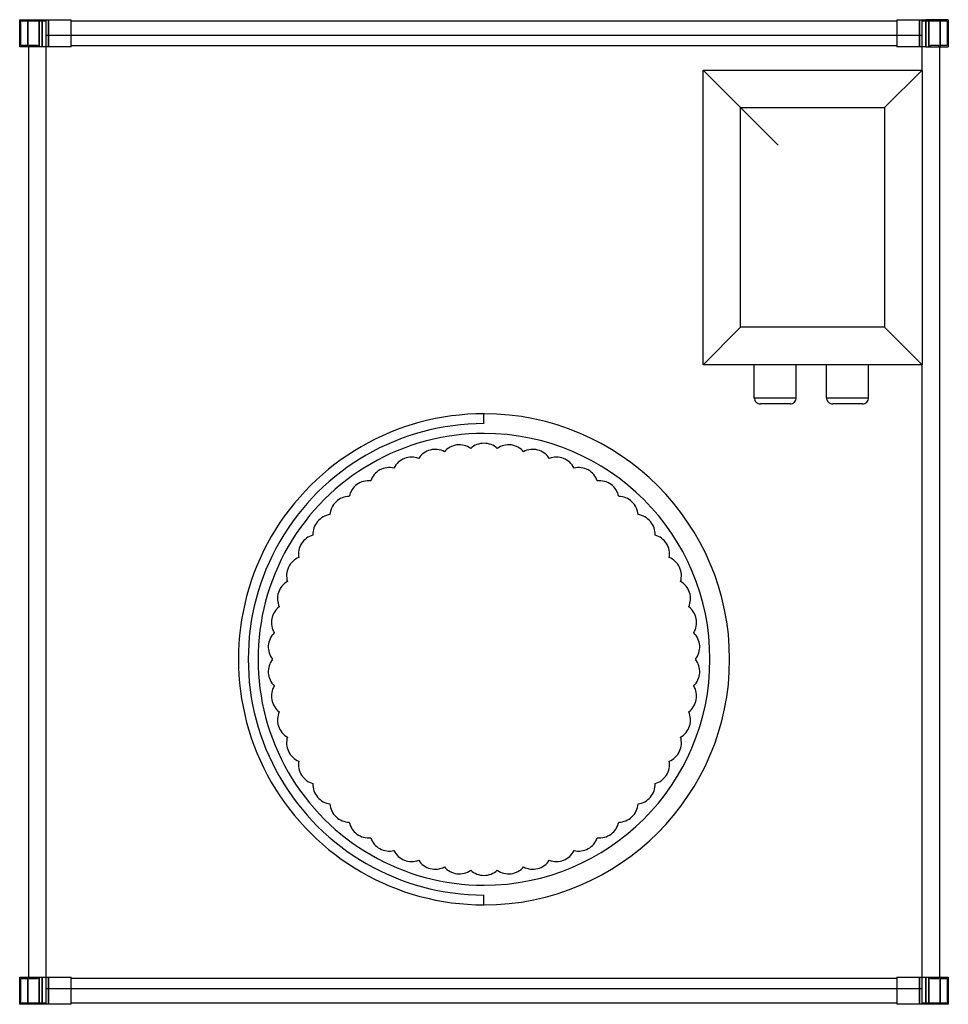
# Model space of a CAD drawing. Header units: millimetres. Extents: x -371 to 371, y -1 to 786.
import ezdxf

# ---------------------------------------------------------------- set-up
doc = ezdxf.new("R2010")
doc.units = ezdxf.units.MM
doc.layers.add('HIDDEN', color=7, linetype='Continuous')
doc.layers.add('THICK', color=7, linetype='Continuous')

msp = doc.modelspace()

# ---------------------------------------------------------------- linework, layer by layer
at = {"layer": 'HIDDEN'}
for p, q in [((-371, 786), (-371, 786)), ((-371, 786), (-371, 786)), ((-370, 785), (-350, 785)), ((-370, 765.38), (-370, 785)), ((-370, 785), (-370, 785)), ((-364.5, 764.38), (-364.5, 786)), ((-364.5, 786), (-364.5, 764.38)), ((-355.5, 786), (-355.5, 764.38)), ((-355.5, 764.38), (-355.5, 786)), ((-353, 786), (-353, 764.38)), ((-350, 785), (-350, 773.38)), ((-350, 785), (-350, 785)), ((-348.1, 786), (-348.1, 773.38)), ((-348.1, 773.38), (-348.1, 786)), ((-348.1, 786), (-348.1, 764.38)), ((-330, 786), (-330, 786)), ((-330, 786), (-330, 786)), ((-330, 785), (-330, 785)), ((-330, 785), (-330, 785)), ((330, 786), (330, 786)), ((330, 786), (330, 786)), ((330, 785), (330, 785)), ((330, 785), (330, 785)), ((348.1, 773.38), (348.1, 786)), ((348.1, 786), (348.1, 773.38)), ((348.1, 764.38), (348.1, 786)), ((350, 773.38), (350, 785)), ((350, 785), (370, 785)), ((350, 785), (350, 785)), ((353, 764.38), (353, 786)), ((355.5, 786), (355.5, 764.38)), ((355.5, 764.38), (355.5, 786)), ((364.5, 764.38), (364.5, 786)), ((364.5, 786), (364.5, 764.38)), ((370, 785), (370, 765.38)), ((370, 785), (370, 785)), ((371, 786), (371, 786)), ((371, 786), (371, 786)), ((-350, 773.38), (-350, 11.62)), ((-350, 773.38), (-350, 773.38)), ((-348.1, 773.38), (-350, 773.38)), ((-330.1, 773.38), (-348.1, 773.38)), ((-348.1, 764.38), (-348.1, 773.38)), ((-330, 773.38), (-330.1, 773.38)), ((-330, 773.38), (-330, 773.38)), ((330, 773.38), (-330, 773.38)), ((330.1, 773.38), (330, 773.38)), ((330, 773.38), (330, 773.38)), ((348.1, 773.38), (330.1, 773.38)), ((350, 773.38), (348.1, 773.38)), ((348.1, 773.38), (348.1, 764.38)), ((350, 745.75), (350, 773.38)), ((350, 773.38), (350, 773.38)), ((-371, 764.38), (-371, 764.38)), ((-371, 764.38), (-371, 764.38)), ((-364, 765.38), (-370, 765.38)), ((-370, 765.38), (-370, 765.38)), ((-364, 764.38), (-364, 765.38)), ((-364, 765.38), (-364, 765.38)), ((-364, 764.38), (-364, 764.38)), ((-364, 764.38), (-364, 764.38)), ((-363.32, 765.28), (-363.32, 764.38)), ((-363.32, 764.38), (-363.32, 765.28)), ((-356.68, 765.28), (-363.32, 765.28)), ((-356.68, 765.28), (-356.68, 764.38)), ((-356.68, 764.38), (-356.68, 765.28)), ((-350, 764.38), (-350, 764.38)), ((-330, 765.38), (-330, 765.38)), ((-330, 765.38), (-330, 765.38)), ((-330, 764.38), (-330, 764.38)), ((-330, 764.38), (-330, 764.38)), ((-330, 764.38), (-330, 764.38)), ((330, 765.38), (330, 765.38)), ((330, 765.38), (330, 765.38)), ((330, 764.38), (330, 764.38)), ((330, 764.38), (330, 764.38)), ((330, 764.38), (330, 764.38)), ((350, 764.38), (350, 764.38)), ((356.68, 765.28), (356.68, 764.38)), ((356.68, 764.38), (356.68, 765.28)), ((363.32, 765.28), (356.68, 765.28)), ((363.32, 765.28), (363.32, 764.38)), ((363.32, 764.38), (363.32, 765.28)), ((364, 765.38), (364, 764.38)), ((370, 765.38), (364, 765.38)), ((364, 765.38), (364, 765.38)), ((364, 764.38), (364, 764.38)), ((364, 764.38), (364, 764.38)), ((370, 765.38), (370, 765.38)), ((371, 764.38), (371, 764.38)), ((371, 764.38), (371, 764.38)), ((175, 745.75), (175, 745.75)), ((350, 745.75), (350, 745.75)), ((175, 510.25), (175, 510.25)), ((350, 11.62), (350, 510.25)), ((350, 510.25), (350, 510.25)), ((215.95, 483.85), (232.75, 483.85)), ((232.75, 483.85), (249.55, 483.85)), ((273.7, 483.85), (290.5, 483.85)), ((290.5, 483.85), (307.3, 483.85)), ((0, 471), (0, 471)), ((0, 463.15), (0, 471)), ((0, 463.15), (0, 463.15)), ((-10.61, 443.33), (-10.61, 443.33)), ((10.61, 443.33), (10.61, 443.33)), ((-52.2, 435.39), (-52.2, 435.39)), ((-31.65, 440.67), (-31.65, 440.67)), ((31.65, 440.67), (31.65, 440.67)), ((52.2, 435.39), (52.2, 435.39)), ((-71.92, 427.58), (-71.92, 427.58)), ((71.92, 427.58), (71.92, 427.58)), ((-90.51, 417.36), (-90.51, 417.36)), ((90.51, 417.36), (90.51, 417.36)), ((-107.67, 404.9), (-107.67, 404.9)), ((107.67, 404.9), (107.67, 404.9)), ((-123.13, 390.38), (-123.13, 390.38)), ((123.13, 390.38), (123.13, 390.38)), ((-136.65, 374.03), (-136.65, 374.03)), ((136.65, 374.03), (136.65, 374.03)), ((-148.02, 356.12), (-148.02, 356.12)), ((148.02, 356.12), (148.02, 356.12)), ((-157.05, 336.93), (-157.05, 336.93)), ((157.05, 336.93), (157.05, 336.93)), ((-163.6, 316.76), (-163.6, 316.76)), ((163.6, 316.76), (163.6, 316.76)), ((-167.58, 295.92), (-167.58, 295.92)), ((167.58, 295.92), (167.58, 295.92)), ((-168.91, 274.75), (-168.91, 274.75)), ((168.91, 274.75), (168.91, 274.75)), ((-167.58, 253.58), (-167.58, 253.58)), ((167.58, 253.58), (167.58, 253.58)), ((-163.6, 232.74), (-163.6, 232.74)), ((163.6, 232.74), (163.6, 232.74)), ((-157.05, 212.57), (-157.05, 212.57)), ((157.05, 212.57), (157.05, 212.57)), ((-148.02, 193.38), (-148.02, 193.38)), ((148.02, 193.38), (148.02, 193.38)), ((-136.65, 175.47), (-136.65, 175.47)), ((136.65, 175.47), (136.65, 175.47)), ((-123.13, 159.12), (-123.13, 159.12)), ((123.13, 159.12), (123.13, 159.12)), ((-107.67, 144.6), (-107.67, 144.6)), ((107.67, 144.6), (107.67, 144.6)), ((-90.51, 132.14), (-90.51, 132.14)), ((90.51, 132.14), (90.51, 132.14)), ((-71.92, 121.92), (-71.92, 121.92)), ((71.92, 121.92), (71.92, 121.92)), ((-52.2, 114.11), (-52.2, 114.11)), ((52.2, 114.11), (52.2, 114.11)), ((-31.65, 108.83), (-31.65, 108.83)), ((-10.61, 106.17), (-10.61, 106.17)), ((10.61, 106.17), (10.61, 106.17)), ((31.65, 108.83), (31.65, 108.83)), ((0, 86.35), (0, 86.35)), ((0, 78.5), (0, 86.35)), ((0, 78.5), (0, 78.5)), ((-371, 20.62), (-371, 20.62)), ((-371, 20.62), (-371, 20.62)), ((-370, 19.62), (-364, 19.62)), ((-370, 0), (-370, 19.62)), ((-370, 19.62), (-370, 19.62)), ((-364.5, -1), (-364.5, 20.62)), ((-364.5, 20.62), (-364.5, -1)), ((-364, 20.62), (-364, 20.62)), ((-364, 19.62), (-364, 20.62)), ((-364, 20.62), (-364, 20.62)), ((-364, 19.62), (-364, 19.62)), ((-363.32, 20.62), (-363.32, 19.72)), ((-363.32, 19.72), (-363.32, 20.62)), ((-363.32, 19.72), (-356.68, 19.72)), ((-356.68, 20.62), (-356.68, 19.72)), ((-356.68, 19.72), (-356.68, 20.62)), ((-355.5, -1), (-355.5, 20.62)), ((-355.5, 20.62), (-355.5, -1)), ((-353, 20.62), (-353, -1)), ((-350, 20.62), (-350, 20.62)), ((-348.1, 11.62), (-348.1, 20.62)), ((-348.1, 20.62), (-348.1, -1)), ((-330, 20.62), (-330, 20.62)), ((-330, 20.62), (-330, 20.62)), ((-330, 20.62), (-330, 20.62)), ((-330, 19.62), (-330, 19.62)), ((-330, 19.62), (-330, 19.62)), ((330, 20.62), (330, 20.62)), ((330, 20.62), (330, 20.62)), ((330, 20.62), (330, 20.62)), ((330, 19.62), (330, 19.62)), ((330, 19.62), (330, 19.62)), ((348.1, 20.62), (348.1, 11.62)), ((348.1, -1), (348.1, 20.62)), ((350, 20.62), (350, 20.62)), ((353, -1), (353, 20.62)), ((355.5, 20.62), (355.5, -1)), ((355.5, -1), (355.5, 20.62)), ((356.68, 20.62), (356.68, 19.72)), ((356.68, 19.72), (356.68, 20.62)), ((356.68, 19.72), (363.32, 19.72)), ((363.32, 20.62), (363.32, 19.72)), ((363.32, 19.72), (363.32, 20.62)), ((364, 20.62), (364, 20.62)), ((364, 20.62), (364, 19.62)), ((364, 20.62), (364, 20.62)), ((364, 19.62), (364, 19.62)), ((364, 19.62), (370, 19.62)), ((364.5, 20.62), (364.5, -1)), ((364.5, -1), (364.5, 20.62)), ((370, 19.62), (370, 19.62)), ((370, 19.62), (370, 0)), ((371, 20.62), (371, 20.62)), ((371, 20.62), (371, 20.62)), ((-350, 11.62), (-348.1, 11.62)), ((-350, 11.62), (-350, 11.62)), ((-350, 11.62), (-350, 0)), ((-348.1, 11.62), (-330.1, 11.62)), ((-348.1, 11.62), (-348.1, -1)), ((-348.1, -1), (-348.1, 11.62)), ((-330.1, 11.62), (-330, 11.62)), ((-330, 11.62), (330, 11.62)), ((-330, 11.62), (-330, 11.62)), ((330, 11.62), (330.1, 11.62)), ((330, 11.62), (330, 11.62)), ((330.1, 11.62), (348.1, 11.62)), ((348.1, 11.62), (348.1, -1)), ((348.1, 11.62), (350, 11.62)), ((348.1, -1), (348.1, 11.62)), ((350, 11.62), (350, 11.62)), ((350, 0), (350, 11.62)), ((-350, 0), (-370, 0)), ((-370, 0), (-370, 0)), ((-350, 0), (-350, 0)), ((-330, 0), (-330, 0)), ((-330, 0), (-330, 0)), ((-371, -1), (-371, -1)), ((-371, -1), (-371, -1)), ((-330, -1), (-330, -1)), ((-330, -1), (-330, -1)), ((330, 0), (330, 0)), ((330, 0), (330, 0)), ((330, -1), (330, -1)), ((330, -1), (330, -1)), ((350, 0), (350, 0)), ((370, 0), (350, 0)), ((370, 0), (370, 0)), ((371, -1), (371, -1)), ((371, -1), (371, -1))]:
    msp.add_line(p, q, dxfattribs=at)
for centre, radius, start, end in [((0, 274.75), 188.4, 89.99998, 270.00002), ((0, 274.75), 180.55, 89.99998, 270.00002), ((0, 274.75), 180.55, 270.00002, 89.99998), ((-39.04, 426.82), 15.7, 104.40001, 146.89572), ((-39.04, 426.82), 15.7, 61.90425, 104.40001), ((-19.68, 430.51), 15.7, 97.2, 139.69576), ((-19.68, 430.51), 15.7, 54.70423, 97.2), ((0, 431.75), 15.7, 89.99998, 132.49575), ((0, 431.75), 15.7, 47.50427, 89.99998), ((19.68, 430.51), 15.7, 82.80002, 125.29573), ((19.68, 430.51), 15.7, 40.30426, 82.80002), ((39.04, 426.82), 15.7, 75.6, 118.09571), ((39.04, 426.82), 15.7, 33.10424, 75.6), ((-57.8, 420.72), 15.7, 111.59997, 154.09574), ((-57.8, 420.72), 15.7, 69.10427, 111.59997), ((57.8, 420.72), 15.7, 68.39999, 110.89575), ((57.8, 420.72), 15.7, 25.90428, 68.39999), ((-75.64, 412.33), 15.7, 118.79999, 161.29576), ((-75.64, 412.33), 15.7, 76.30428, 118.79999), ((75.64, 412.33), 15.7, 61.19997, 103.69574), ((75.64, 412.33), 15.7, 18.70426, 61.19997), ((-92.28, 401.77), 15.7, 83.50424, 126.00001), ((92.28, 401.77), 15.7, 54.00001, 96.49572), ((-92.28, 401.77), 15.7, 126.00001, 168.49571), ((92.28, 401.77), 15.7, 11.50425, 54.00001), ((-107.47, 389.2), 15.7, 90.70426, 133.20003), ((107.47, 389.2), 15.7, 46.79999, 89.29576), ((-107.47, 389.2), 15.7, 133.20003, 175.69573), ((107.47, 389.2), 15.7, 4.30429, 46.79999), ((-120.97, 374.83), 15.7, 97.90428, 140.39998), ((120.97, 374.83), 15.7, 39.59998, 82.09574), ((-120.97, 374.83), 15.7, 140.39998, 182.89577), ((120.97, 374.83), 15.7, 357.10427, 39.59998), ((-132.56, 358.87), 15.7, 105.10424, 147.6), ((132.56, 358.87), 15.7, 32.40002, 74.89573), ((-132.56, 358.87), 15.7, 147.6, 190.09573), ((132.56, 358.87), 15.7, 349.90425, 32.40002), ((-142.06, 341.6), 15.7, 112.30425, 154.80002), ((142.06, 341.6), 15.7, 25.2, 67.69577), ((-142.06, 341.6), 15.7, 154.80002, 197.29574), ((142.06, 341.6), 15.7, 342.70424, 25.2), ((-149.32, 323.27), 15.7, 119.50427, 161.99998), ((149.32, 323.27), 15.7, 17.99998, 60.49575), ((-149.32, 323.27), 15.7, 161.99998, 204.49576), ((149.32, 323.27), 15.7, 335.50428, 17.99998), ((-154.22, 304.17), 15.7, 126.70429, 169.19999), ((154.22, 304.17), 15.7, 10.80003, 53.29573), ((-154.22, 304.17), 15.7, 169.19999, 211.69572), ((154.22, 304.17), 15.7, 328.30426, 10.80003), ((-156.69, 284.61), 15.7, 133.90425, 176.40001), ((156.69, 284.61), 15.7, 3.60001, 46.09572), ((-156.69, 284.61), 15.7, 176.40001, 218.89574), ((156.69, 284.61), 15.7, 321.10424, 3.60001), ((-156.69, 264.89), 15.7, 141.10426, 183.59999), ((156.69, 264.89), 15.7, 356.39999, 38.89576), ((-156.69, 264.89), 15.7, 183.59999, 226.09575), ((156.69, 264.89), 15.7, 313.90428, 356.39999), ((-154.22, 245.33), 15.7, 148.30428, 190.80001), ((154.22, 245.33), 15.7, 349.19997, 31.69574), ((-154.22, 245.33), 15.7, 190.80001, 233.29571), ((154.22, 245.33), 15.7, 306.70427, 349.19997), ((-149.32, 226.23), 15.7, 155.50424, 198.00002), ((149.32, 226.23), 15.7, 342.00002, 24.49572), ((-149.32, 226.23), 15.7, 198.00002, 240.49573), ((149.32, 226.23), 15.7, 299.50425, 342.00002), ((-142.06, 207.9), 15.7, 162.70426, 205.19998), ((142.06, 207.9), 15.7, 334.8, 17.29576), ((-142.06, 207.9), 15.7, 205.19998, 247.69575), ((142.06, 207.9), 15.7, 292.30423, 334.8), ((-132.56, 190.63), 15.7, 169.90427, 212.4), ((132.56, 190.63), 15.7, 327.59998, 10.09575), ((-132.56, 190.63), 15.7, 212.4, 254.89576), ((132.56, 190.63), 15.7, 285.10427, 327.59998), ((-120.97, 174.67), 15.7, 177.10423, 219.60002), ((120.97, 174.67), 15.7, 320.40002, 2.89573), ((-120.97, 174.67), 15.7, 219.60002, 262.09572), ((-107.47, 160.3), 15.7, 184.30427, 226.79997), ((107.47, 160.3), 15.7, 313.20001, 355.69571), ((120.97, 174.67), 15.7, 277.90426, 320.40002), ((-107.47, 160.3), 15.7, 226.79997, 269.29574), ((-92.28, 147.73), 15.7, 191.50429, 233.99999), ((92.28, 147.73), 15.7, 305.99999, 348.49575), ((107.47, 160.3), 15.7, 270.70424, 313.20001), ((-92.28, 147.73), 15.7, 233.99999, 276.49576), ((92.28, 147.73), 15.7, 263.50428, 305.99999), ((-75.64, 137.17), 15.7, 198.70424, 241.20001), ((75.64, 137.17), 15.7, 298.80003, 341.29574), ((-75.64, 137.17), 15.7, 241.20001, 283.69572), ((-57.8, 128.78), 15.7, 205.90426, 248.40003), ((57.8, 128.78), 15.7, 291.60001, 334.09572), ((75.64, 137.17), 15.7, 256.30426, 298.80003), ((-57.8, 128.78), 15.7, 248.40003, 290.89573), ((-39.04, 122.68), 15.7, 213.10428, 255.59999), ((39.04, 122.68), 15.7, 284.4, 326.89576), ((57.8, 128.78), 15.7, 249.10425, 291.60001), ((-39.04, 122.68), 15.7, 255.59999, 298.09575), ((-19.68, 118.99), 15.7, 220.30424, 262.8), ((-19.68, 118.99), 15.7, 262.8, 305.29577), ((0, 117.75), 15.7, 227.50425, 270.00002), ((0, 117.75), 15.7, 270.00002, 312.49573), ((19.68, 118.99), 15.7, 234.70427, 277.19998), ((19.68, 118.99), 15.7, 277.19998, 319.69574), ((39.04, 122.68), 15.7, 241.90429, 284.4)]:
    msp.add_arc(centre, radius, start, end, dxfattribs=at)
at = {"layer": 'THICK'}
for p, q in [((-371, 764.38), (-371, 786)), ((-371, 786), (-353, 786)), ((-353, 764.38), (-353, 786)), ((-353, 786), (-330, 786)), ((-330, 764.38), (-330, 786)), ((-330, 785), (330, 785)), ((330, 786), (330, 764.38)), ((330, 786), (353, 786)), ((371, 786), (353, 786)), ((353, 786), (353, 764.38)), ((371, 786), (371, 764.38)), ((-353, 764.38), (-371, 764.38)), ((-364, 764.38), (-364, 20.62)), ((-330, 764.38), (-353, 764.38)), ((-330, 765.38), (330, 765.38)), ((353, 764.38), (330, 764.38)), ((353, 764.38), (371, 764.38)), ((364, 764.38), (364, 20.62)), ((175, 510.25), (175, 745.75)), ((175, 745.75), (235, 685.75)), ((175, 745.75), (350, 745.75)), ((350, 745.75), (320, 715.75)), ((350, 745.75), (350, 510.25)), ((205, 540.25), (205, 715.75)), ((205, 715.75), (320, 715.75)), ((320, 715.75), (320, 540.25)), ((175, 510.25), (205, 540.25)), ((320, 540.25), (205, 540.25)), ((320, 540.25), (350, 510.25)), ((350, 510.25), (175, 510.25)), ((215.95, 483.85), (215.95, 510.25)), ((249.55, 483.85), (249.55, 510.25)), ((273.7, 483.85), (273.7, 510.25)), ((307.3, 483.85), (307.3, 510.25)), ((215.95, 483.85), (232.75, 483.85)), ((232.75, 483.85), (249.55, 483.85)), ((273.7, 483.85), (290.5, 483.85)), ((290.5, 483.85), (307.3, 483.85)), ((232.75, 478.85), (220.95, 478.85)), ((244.55, 478.85), (232.75, 478.85)), ((290.5, 478.85), (278.7, 478.85)), ((302.3, 478.85), (290.5, 478.85)), ((-371, 20.62), (-353, 20.62)), ((-371, -1), (-371, 20.62)), ((-353, 20.62), (-330, 20.62)), ((-353, -1), (-353, 20.62)), ((-330, -1), (-330, 20.62)), ((330, 19.62), (-330, 19.62)), ((330, 20.62), (353, 20.62)), ((330, 20.62), (330, -1)), ((353, 20.62), (371, 20.62)), ((353, 20.62), (353, -1)), ((371, 20.62), (371, -1)), ((330, 0), (-330, 0)), ((-353, -1), (-371, -1)), ((-330, -1), (-353, -1)), ((353, -1), (330, -1)), ((371, -1), (353, -1))]:
    msp.add_line(p, q, dxfattribs=at)
for centre, radius, start, end in [((220.95, 483.85), 5, 179.99991, 269.99996), ((244.55, 483.85), 5, 270.00002, 0.00006), ((278.7, 483.85), 5, 179.99991, 270.00013), ((302.3, 483.85), 5, 269.99985, 0.00006), ((0, 274.75), 196.25, 89.99998, 270.00002), ((0, 274.75), 196.25, 270.00002, 89.99998)]:
    msp.add_arc(centre, radius, start, end, dxfattribs=at)

doc.saveas('drawing.dxf')
